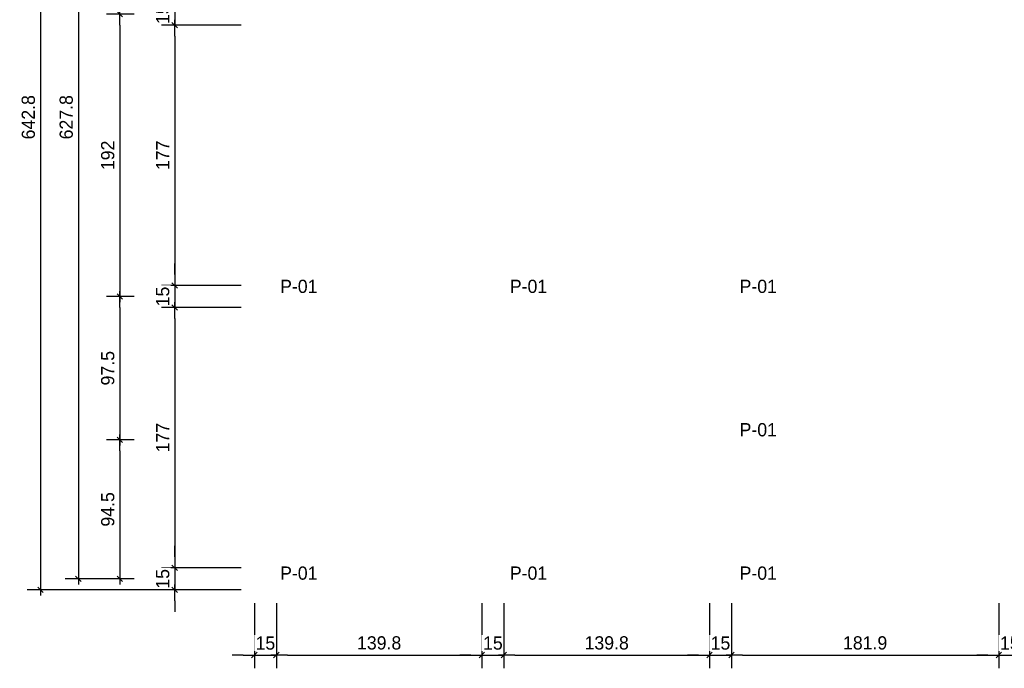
# Model space of a CAD drawing. Header units: millimetres. Extents: x 19442 to 19711, y 4351 to 4752.
# Tile 3 of 256: x 19442.44 to 19449.14, y 4515.26 to 4519.67. Entities that reach past the tile are written whole.
import ezdxf

# ---------------------------------------------------------------- set-up
doc = ezdxf.new("R2010")
doc.units = ezdxf.units.MM
doc.layers.add('0 @ 0.5', color=7, linetype='Continuous')
doc.layers.add('TEXTO @ 0.5', color=2, linetype='Continuous')
doc.styles.add('century gothic', font='GOTHIC.TTF')
doc.dimstyles.new('ANOTATIVE CM SMCONSTRUCCIONES', dxfattribs={"dimscale": 0, "dimtxt": 0.18, "dimasz": 0.15, "dimexe": 0.18, "dimexo": 0.18, "dimgap": 0.07, "dimtad": 1, "dimdec": 1, "dimlfac": 100, "dimdsep": 46, "dimtxsty": 'century gothic', "dimblk1": 'FLECHA1', "dimblk2": 'FLECHA1', "dimsah": 1, "dimcen": 0.18, "dimdle": 0.075, "dimclrd": 1, "dimclre": 1, "dimclrt": 2, "dimaunit": 1, "dimadec": 0, "dimazin": 2, "dimtfac": 0.75, "dimtdec": 1, "dimtix": 1, "dimtmove": 2, "dimatfit": 3, "dimfxl": 0.09, "dimtvp": 1.5, "dimtfill": 1, "dimtolj": 1, "dimtzin": 0, "dimarcsym": 0})

# ---------------------------------------------------------------- blocks, each defined once
blk = doc.blocks.new('FLECHA1')
at = {"color": 1}
blk.add_line((-1, 0), (0.496, 0), dxfattribs=at)
at = {"color": 4}
blk.add_line((-0.246, -0.248), (0.248, 0.25), dxfattribs=at)
blk = doc.blocks.new('*D422')
at = {"color": 1, "lineweight": -2, "transparency": 16777216}
for p, q in [((19443.2163, 4519.7075), (19443.0282, 4519.7075)), ((19443.1182, 4519.6325), (19443.1182, 4517.8625)), ((19443.2163, 4517.7875), (19443.0282, 4517.7875))]:
    blk.add_line(p, q, dxfattribs=at)
at = {"layer": 'Defpoints', "color": 0, "transparency": 16777216}
for p in [(19443.3063, 4519.7075), (19443.1182, 4517.7875), (19443.3063, 4517.7875)]:
    blk.add_point(p, dxfattribs=at)
at = {"color": 1, "lineweight": -2, "transparency": 16777216, "xscale": 0.075, "yscale": 0.075, "zscale": 0.075}
for p, rotation in [((19443.1182, 4519.7075), 90), ((19443.1182, 4517.7875), 270)]:
    blk.add_blockref('FLECHA1', p, dxfattribs=dict(at, rotation=rotation))
at = {"color": 2, "transparency": 16777216, "insert": (19443.0359, 4518.7475), "char_height": 0.09, "attachment_point": 5, "rotation": 90, "style": 'century gothic', "bg_fill": 3, "box_fill_scale": 1.1, "bg_fill_color": 256, "bg_fill_true_color": 13158600, "bg_fill_transparency": 0}
blk.add_mtext('\\A1;192', dxfattribs=at)
blk = doc.blocks.new('*D423')
at = {"color": 1, "lineweight": -2, "transparency": 16777216}
for p, q in [((19443.2163, 4522.1459), (19442.7458, 4522.1459)), ((19442.8358, 4522.0709), (19442.8358, 4515.9425)), ((19443.2163, 4515.8675), (19442.7458, 4515.8675))]:
    blk.add_line(p, q, dxfattribs=at)
at = {"layer": 'Defpoints', "color": 0, "transparency": 16777216}
for p in [(19443.3063, 4522.1459), (19442.8358, 4515.8675), (19443.3063, 4515.8675)]:
    blk.add_point(p, dxfattribs=at)
at = {"color": 1, "lineweight": -2, "transparency": 16777216, "xscale": 0.075, "yscale": 0.075, "zscale": 0.075}
for p, rotation in [((19442.8358, 4522.1459), 90), ((19442.8358, 4515.8675), 270)]:
    blk.add_blockref('FLECHA1', p, dxfattribs=dict(at, rotation=rotation))
at = {"color": 2, "transparency": 16777216, "insert": (19442.7535, 4519.0067), "char_height": 0.09, "attachment_point": 5, "rotation": 90, "style": 'century gothic', "bg_fill": 3, "box_fill_scale": 1.1, "bg_fill_color": 256, "bg_fill_true_color": 13158600, "bg_fill_transparency": 0}
blk.add_mtext('\\A1;627.8', dxfattribs=at)
blk = doc.blocks.new('*D451')
at = {"color": 1, "lineweight": -2, "transparency": 16777216}
for p, q in [((19443.2163, 4517.7875), (19443.0282, 4517.7875)), ((19443.1182, 4517.7125), (19443.1182, 4516.8875)), ((19443.2163, 4516.8125), (19443.0282, 4516.8125))]:
    blk.add_line(p, q, dxfattribs=at)
at = {"layer": 'Defpoints', "color": 0, "transparency": 16777216}
for p in [(19443.3063, 4517.7875), (19443.1182, 4516.8125), (19443.3063, 4516.8125)]:
    blk.add_point(p, dxfattribs=at)
at = {"color": 1, "lineweight": -2, "transparency": 16777216, "xscale": 0.075, "yscale": 0.075, "zscale": 0.075}
for p, rotation in [((19443.1182, 4517.7875), 90), ((19443.1182, 4516.8125), 270)]:
    blk.add_blockref('FLECHA1', p, dxfattribs=dict(at, rotation=rotation))
at = {"color": 2, "transparency": 16777216, "insert": (19443.0359, 4517.3), "char_height": 0.09, "attachment_point": 5, "rotation": 90, "style": 'century gothic', "bg_fill": 3, "box_fill_scale": 1.1, "bg_fill_color": 256, "bg_fill_true_color": 13158600, "bg_fill_transparency": 0}
blk.add_mtext('\\A1;97.5', dxfattribs=at)
blk = doc.blocks.new('*D456')
at = {"color": 1, "lineweight": -2, "transparency": 16777216}
for p, q in [((19443.4911, 4519.8575), (19443.4911, 4519.9325)), ((19443.943, 4519.7825), (19443.4011, 4519.7825)), ((19443.4911, 4519.7825), (19443.4911, 4519.6325)), ((19443.943, 4519.6325), (19443.4011, 4519.6325)), ((19443.4911, 4519.5575), (19443.4911, 4519.4825))]:
    blk.add_line(p, q, dxfattribs=at)
at = {"layer": 'Defpoints', "color": 0, "transparency": 16777216}
for p in [(19444.033, 4519.7825), (19444.033, 4519.6325)]:
    blk.add_point(p, dxfattribs=at)
at = {"color": 1, "lineweight": -2, "transparency": 16777216, "xscale": 0.075, "yscale": 0.075, "zscale": 0.075}
for p, rotation in [((19443.4911, 4519.7825), 270), ((19443.4911, 4519.6325), 90)]:
    blk.add_blockref('FLECHA1', p, dxfattribs=dict(at, rotation=rotation))
at = {"color": 2, "transparency": 16777216, "insert": (19443.4099, 4519.7075), "char_height": 0.09, "attachment_point": 5, "rotation": 90, "style": 'century gothic', "bg_fill": 3, "box_fill_scale": 1.1, "bg_fill_color": 256, "bg_fill_true_color": 13158600, "bg_fill_transparency": 0}
blk.add_mtext('\\A1;15', dxfattribs=at)
at = {"layer": 'Defpoints', "color": 0, "transparency": 16777216}
blk.add_point((19443.4911, 4519.6325), dxfattribs=at)
blk = doc.blocks.new('*D457')
at = {"color": 1, "lineweight": -2, "transparency": 16777216}
for p, q in [((19443.943, 4519.6325), (19443.4011, 4519.6325)), ((19443.4911, 4519.5575), (19443.4911, 4517.9375)), ((19443.943, 4517.8625), (19443.4011, 4517.8625))]:
    blk.add_line(p, q, dxfattribs=at)
at = {"layer": 'Defpoints', "color": 0, "transparency": 16777216}
for p in [(19444.033, 4519.6325), (19443.4911, 4517.8625), (19444.033, 4517.8625)]:
    blk.add_point(p, dxfattribs=at)
at = {"color": 1, "lineweight": -2, "transparency": 16777216, "xscale": 0.075, "yscale": 0.075, "zscale": 0.075}
for p, rotation in [((19443.4911, 4519.6325), 90), ((19443.4911, 4517.8625), 270)]:
    blk.add_blockref('FLECHA1', p, dxfattribs=dict(at, rotation=rotation))
at = {"color": 2, "transparency": 16777216, "insert": (19443.4099, 4518.7475), "char_height": 0.09, "attachment_point": 5, "rotation": 90, "style": 'century gothic', "bg_fill": 3, "box_fill_scale": 1.1, "bg_fill_color": 256, "bg_fill_true_color": 13158600, "bg_fill_transparency": 0}
blk.add_mtext('\\A1;177', dxfattribs=at)
blk = doc.blocks.new('*D458')
at = {"color": 1, "lineweight": -2, "transparency": 16777216}
for p, q in [((19443.4911, 4517.9375), (19443.4911, 4518.0125)), ((19443.943, 4517.8625), (19443.4011, 4517.8625)), ((19443.4911, 4517.8625), (19443.4911, 4517.7125)), ((19443.943, 4517.7125), (19443.4011, 4517.7125)), ((19443.4911, 4517.6375), (19443.4911, 4517.5625))]:
    blk.add_line(p, q, dxfattribs=at)
at = {"layer": 'Defpoints', "color": 0, "transparency": 16777216}
for p in [(19444.033, 4517.8625), (19444.033, 4517.7125)]:
    blk.add_point(p, dxfattribs=at)
at = {"color": 1, "lineweight": -2, "transparency": 16777216, "xscale": 0.075, "yscale": 0.075, "zscale": 0.075}
for p, rotation in [((19443.4911, 4517.8625), 270), ((19443.4911, 4517.7125), 90)]:
    blk.add_blockref('FLECHA1', p, dxfattribs=dict(at, rotation=rotation))
at = {"color": 2, "transparency": 16777216, "insert": (19443.4099, 4517.7875), "char_height": 0.09, "attachment_point": 5, "rotation": 90, "style": 'century gothic', "bg_fill": 3, "box_fill_scale": 1.1, "bg_fill_color": 256, "bg_fill_true_color": 13158600, "bg_fill_transparency": 0}
blk.add_mtext('\\A1;15', dxfattribs=at)
at = {"layer": 'Defpoints', "color": 0, "transparency": 16777216}
blk.add_point((19443.4911, 4517.7125), dxfattribs=at)
blk = doc.blocks.new('*D459')
at = {"color": 1, "lineweight": -2, "transparency": 16777216}
for p, q in [((19443.943, 4517.7125), (19443.4011, 4517.7125)), ((19443.4911, 4517.6375), (19443.4911, 4516.0175)), ((19443.943, 4515.9425), (19443.4011, 4515.9425))]:
    blk.add_line(p, q, dxfattribs=at)
at = {"layer": 'Defpoints', "color": 0, "transparency": 16777216}
for p in [(19444.033, 4517.7125), (19443.4911, 4515.9425), (19444.033, 4515.9425)]:
    blk.add_point(p, dxfattribs=at)
at = {"color": 1, "lineweight": -2, "transparency": 16777216, "xscale": 0.075, "yscale": 0.075, "zscale": 0.075}
for p, rotation in [((19443.4911, 4517.7125), 90), ((19443.4911, 4515.9425), 270)]:
    blk.add_blockref('FLECHA1', p, dxfattribs=dict(at, rotation=rotation))
at = {"color": 2, "transparency": 16777216, "insert": (19443.4099, 4516.8275), "char_height": 0.09, "attachment_point": 5, "rotation": 90, "style": 'century gothic', "bg_fill": 3, "box_fill_scale": 1.1, "bg_fill_color": 256, "bg_fill_true_color": 13158600, "bg_fill_transparency": 0}
blk.add_mtext('\\A1;177', dxfattribs=at)
blk = doc.blocks.new('*D460')
at = {"color": 1, "lineweight": -2, "transparency": 16777216}
for p, q in [((19443.4911, 4516.0175), (19443.4911, 4516.0925)), ((19443.943, 4515.9425), (19443.4011, 4515.9425)), ((19443.4911, 4515.9425), (19443.4911, 4515.7925)), ((19443.943, 4515.7925), (19443.4011, 4515.7925)), ((19443.4911, 4515.7175), (19443.4911, 4515.6425))]:
    blk.add_line(p, q, dxfattribs=at)
at = {"layer": 'Defpoints', "color": 0, "transparency": 16777216}
for p in [(19444.033, 4515.9425), (19444.033, 4515.7925)]:
    blk.add_point(p, dxfattribs=at)
at = {"color": 1, "lineweight": -2, "transparency": 16777216, "xscale": 0.075, "yscale": 0.075, "zscale": 0.075}
for p, rotation in [((19443.4911, 4515.9425), 270), ((19443.4911, 4515.7925), 90)]:
    blk.add_blockref('FLECHA1', p, dxfattribs=dict(at, rotation=rotation))
at = {"color": 2, "transparency": 16777216, "insert": (19443.4099, 4515.8675), "char_height": 0.09, "attachment_point": 5, "rotation": 90, "style": 'century gothic', "bg_fill": 3, "box_fill_scale": 1.1, "bg_fill_color": 256, "bg_fill_true_color": 13158600, "bg_fill_transparency": 0}
blk.add_mtext('\\A1;15', dxfattribs=at)
at = {"layer": 'Defpoints', "color": 0, "transparency": 16777216}
blk.add_point((19443.4911, 4515.7925), dxfattribs=at)
blk = doc.blocks.new('*D461')
at = {"color": 1, "lineweight": -2, "transparency": 16777216}
for p, q in [((19443.2163, 4516.8125), (19443.0282, 4516.8125)), ((19443.1182, 4516.7375), (19443.1182, 4515.9425)), ((19443.2163, 4515.8675), (19443.0282, 4515.8675))]:
    blk.add_line(p, q, dxfattribs=at)
at = {"layer": 'Defpoints', "color": 0, "transparency": 16777216}
for p in [(19443.3063, 4516.8125), (19443.1182, 4515.8675), (19443.3063, 4515.8675)]:
    blk.add_point(p, dxfattribs=at)
at = {"color": 1, "lineweight": -2, "transparency": 16777216, "xscale": 0.075, "yscale": 0.075, "zscale": 0.075}
for p, rotation in [((19443.1182, 4516.8125), 90), ((19443.1182, 4515.8675), 270)]:
    blk.add_blockref('FLECHA1', p, dxfattribs=dict(at, rotation=rotation))
at = {"color": 2, "transparency": 16777216, "insert": (19443.0359, 4516.34), "char_height": 0.09, "attachment_point": 5, "rotation": 90, "style": 'century gothic', "bg_fill": 3, "box_fill_scale": 1.1, "bg_fill_color": 256, "bg_fill_true_color": 13158600, "bg_fill_transparency": 0}
blk.add_mtext('\\A1;94.5', dxfattribs=at)
blk = doc.blocks.new('*D462')
at = {"color": 1, "lineweight": -2, "transparency": 16777216}
for p, q in [((19444.033, 4515.7025), (19444.033, 4515.2594)), ((19444.183, 4515.7025), (19444.183, 4515.2594)), ((19443.958, 4515.3494), (19443.883, 4515.3494)), ((19444.033, 4515.3494), (19444.183, 4515.3494)), ((19444.258, 4515.3494), (19444.333, 4515.3494))]:
    blk.add_line(p, q, dxfattribs=at)
at = {"layer": 'Defpoints', "color": 0, "transparency": 16777216}
for p in [(19444.033, 4515.7925), (19444.183, 4515.7925)]:
    blk.add_point(p, dxfattribs=at)
at = {"color": 1, "lineweight": -2, "transparency": 16777216, "xscale": 0.075, "yscale": 0.075, "zscale": 0.075}
blk.add_blockref('FLECHA1', (19444.033, 4515.3494), dxfattribs=at)
at = {"color": 1, "lineweight": -2, "transparency": 16777216, "xscale": 0.075, "yscale": 0.075, "zscale": 0.075, "rotation": 180}
blk.add_blockref('FLECHA1', (19444.183, 4515.3494), dxfattribs=at)
at = {"color": 2, "transparency": 16777216, "insert": (19444.108, 4515.4305), "char_height": 0.09, "attachment_point": 5, "style": 'century gothic', "bg_fill": 3, "box_fill_scale": 1.1, "bg_fill_color": 256, "bg_fill_true_color": 13158600, "bg_fill_transparency": 0}
blk.add_mtext('\\A1;15', dxfattribs=at)
at = {"layer": 'Defpoints', "color": 0, "transparency": 16777216}
blk.add_point((19444.183, 4515.3494), dxfattribs=at)
blk = doc.blocks.new('*D463')
at = {"color": 1, "lineweight": -2, "transparency": 16777216}
for p, q in [((19444.183, 4515.7025), (19444.183, 4515.2594)), ((19445.5811, 4515.7025), (19445.5811, 4515.2594)), ((19444.258, 4515.3494), (19445.5061, 4515.3494))]:
    blk.add_line(p, q, dxfattribs=at)
at = {"layer": 'Defpoints', "color": 0, "transparency": 16777216}
for p in [(19444.183, 4515.7925), (19445.5811, 4515.7925), (19445.5811, 4515.3494)]:
    blk.add_point(p, dxfattribs=at)
at = {"color": 1, "lineweight": -2, "transparency": 16777216, "xscale": 0.075, "yscale": 0.075, "zscale": 0.075, "rotation": 180}
blk.add_blockref('FLECHA1', (19444.183, 4515.3494), dxfattribs=at)
at = {"color": 1, "lineweight": -2, "transparency": 16777216, "xscale": 0.075, "yscale": 0.075, "zscale": 0.075}
blk.add_blockref('FLECHA1', (19445.5811, 4515.3494), dxfattribs=at)
at = {"color": 2, "transparency": 16777216, "insert": (19444.8821, 4515.4316), "char_height": 0.09, "attachment_point": 5, "style": 'century gothic', "bg_fill": 3, "box_fill_scale": 1.1, "bg_fill_color": 256, "bg_fill_true_color": 13158600, "bg_fill_transparency": 0}
blk.add_mtext('\\A1;139.8', dxfattribs=at)
blk = doc.blocks.new('*D464')
at = {"color": 1, "lineweight": -2, "transparency": 16777216}
for p, q in [((19445.5811, 4515.7025), (19445.5811, 4515.2594)), ((19445.7311, 4515.7025), (19445.7311, 4515.2594)), ((19445.5061, 4515.3494), (19445.4311, 4515.3494)), ((19445.5811, 4515.3494), (19445.7311, 4515.3494)), ((19445.8061, 4515.3494), (19445.8811, 4515.3494))]:
    blk.add_line(p, q, dxfattribs=at)
at = {"layer": 'Defpoints', "color": 0, "transparency": 16777216}
for p in [(19445.5811, 4515.7925), (19445.7311, 4515.7925)]:
    blk.add_point(p, dxfattribs=at)
at = {"color": 1, "lineweight": -2, "transparency": 16777216, "xscale": 0.075, "yscale": 0.075, "zscale": 0.075}
blk.add_blockref('FLECHA1', (19445.5811, 4515.3494), dxfattribs=at)
at = {"color": 1, "lineweight": -2, "transparency": 16777216, "xscale": 0.075, "yscale": 0.075, "zscale": 0.075, "rotation": 180}
blk.add_blockref('FLECHA1', (19445.7311, 4515.3494), dxfattribs=at)
at = {"color": 2, "transparency": 16777216, "insert": (19445.6561, 4515.4305), "char_height": 0.09, "attachment_point": 5, "style": 'century gothic', "bg_fill": 3, "box_fill_scale": 1.1, "bg_fill_color": 256, "bg_fill_true_color": 13158600, "bg_fill_transparency": 0}
blk.add_mtext('\\A1;15', dxfattribs=at)
at = {"layer": 'Defpoints', "color": 0, "transparency": 16777216}
blk.add_point((19445.7311, 4515.3494), dxfattribs=at)
blk = doc.blocks.new('*D465')
at = {"color": 1, "lineweight": -2, "transparency": 16777216}
for p, q in [((19445.7311, 4515.7025), (19445.7311, 4515.2594)), ((19447.1292, 4515.7025), (19447.1292, 4515.2594)), ((19445.8061, 4515.3494), (19447.0542, 4515.3494))]:
    blk.add_line(p, q, dxfattribs=at)
at = {"layer": 'Defpoints', "color": 0, "transparency": 16777216}
for p in [(19445.7311, 4515.7925), (19447.1292, 4515.7925), (19447.1292, 4515.3494)]:
    blk.add_point(p, dxfattribs=at)
at = {"color": 1, "lineweight": -2, "transparency": 16777216, "xscale": 0.075, "yscale": 0.075, "zscale": 0.075, "rotation": 180}
blk.add_blockref('FLECHA1', (19445.7311, 4515.3494), dxfattribs=at)
at = {"color": 1, "lineweight": -2, "transparency": 16777216, "xscale": 0.075, "yscale": 0.075, "zscale": 0.075}
blk.add_blockref('FLECHA1', (19447.1292, 4515.3494), dxfattribs=at)
at = {"color": 2, "transparency": 16777216, "insert": (19446.4302, 4515.4316), "char_height": 0.09, "attachment_point": 5, "style": 'century gothic', "bg_fill": 3, "box_fill_scale": 1.1, "bg_fill_color": 256, "bg_fill_true_color": 13158600, "bg_fill_transparency": 0}
blk.add_mtext('\\A1;139.8', dxfattribs=at)
blk = doc.blocks.new('*D466')
at = {"color": 1, "lineweight": -2, "transparency": 16777216}
for p, q in [((19447.1292, 4515.7025), (19447.1292, 4515.2594)), ((19447.2792, 4515.7025), (19447.2792, 4515.2594)), ((19447.0542, 4515.3494), (19446.9792, 4515.3494)), ((19447.1292, 4515.3494), (19447.2792, 4515.3494)), ((19447.3542, 4515.3494), (19447.4292, 4515.3494))]:
    blk.add_line(p, q, dxfattribs=at)
at = {"layer": 'Defpoints', "color": 0, "transparency": 16777216}
for p in [(19447.1292, 4515.7925), (19447.2792, 4515.7925)]:
    blk.add_point(p, dxfattribs=at)
at = {"color": 1, "lineweight": -2, "transparency": 16777216, "xscale": 0.075, "yscale": 0.075, "zscale": 0.075}
blk.add_blockref('FLECHA1', (19447.1292, 4515.3494), dxfattribs=at)
at = {"color": 1, "lineweight": -2, "transparency": 16777216, "xscale": 0.075, "yscale": 0.075, "zscale": 0.075, "rotation": 180}
blk.add_blockref('FLECHA1', (19447.2792, 4515.3494), dxfattribs=at)
at = {"color": 2, "transparency": 16777216, "insert": (19447.2042, 4515.4305), "char_height": 0.09, "attachment_point": 5, "style": 'century gothic', "bg_fill": 3, "box_fill_scale": 1.1, "bg_fill_color": 256, "bg_fill_true_color": 13158600, "bg_fill_transparency": 0}
blk.add_mtext('\\A1;15', dxfattribs=at)
at = {"layer": 'Defpoints', "color": 0, "transparency": 16777216}
blk.add_point((19447.2792, 4515.3494), dxfattribs=at)
blk = doc.blocks.new('*D467')
at = {"color": 1, "lineweight": -2, "transparency": 16777216}
for p, q in [((19447.2792, 4515.7025), (19447.2792, 4515.2594)), ((19449.098, 4515.7025), (19449.098, 4515.2594)), ((19447.3542, 4515.3494), (19449.023, 4515.3494))]:
    blk.add_line(p, q, dxfattribs=at)
at = {"layer": 'Defpoints', "color": 0, "transparency": 16777216}
for p in [(19447.2792, 4515.7925), (19449.098, 4515.7925), (19449.098, 4515.3494)]:
    blk.add_point(p, dxfattribs=at)
at = {"color": 1, "lineweight": -2, "transparency": 16777216, "xscale": 0.075, "yscale": 0.075, "zscale": 0.075, "rotation": 180}
blk.add_blockref('FLECHA1', (19447.2792, 4515.3494), dxfattribs=at)
at = {"color": 1, "lineweight": -2, "transparency": 16777216, "xscale": 0.075, "yscale": 0.075, "zscale": 0.075}
blk.add_blockref('FLECHA1', (19449.098, 4515.3494), dxfattribs=at)
at = {"color": 2, "transparency": 16777216, "insert": (19448.1886, 4515.4316), "char_height": 0.09, "attachment_point": 5, "style": 'century gothic', "bg_fill": 3, "box_fill_scale": 1.1, "bg_fill_color": 256, "bg_fill_true_color": 13158600, "bg_fill_transparency": 0}
blk.add_mtext('\\A1;181.9', dxfattribs=at)
blk = doc.blocks.new('*D468')
at = {"color": 1, "lineweight": -2, "transparency": 16777216}
for p, q in [((19449.098, 4515.7025), (19449.098, 4515.2594)), ((19449.248, 4515.7025), (19449.248, 4515.2594)), ((19449.023, 4515.3494), (19448.948, 4515.3494)), ((19449.098, 4515.3494), (19449.248, 4515.3494)), ((19449.323, 4515.3494), (19449.398, 4515.3494))]:
    blk.add_line(p, q, dxfattribs=at)
at = {"layer": 'Defpoints', "color": 0, "transparency": 16777216}
for p in [(19449.098, 4515.7925), (19449.248, 4515.7925)]:
    blk.add_point(p, dxfattribs=at)
at = {"color": 1, "lineweight": -2, "transparency": 16777216, "xscale": 0.075, "yscale": 0.075, "zscale": 0.075}
blk.add_blockref('FLECHA1', (19449.098, 4515.3494), dxfattribs=at)
at = {"color": 1, "lineweight": -2, "transparency": 16777216, "xscale": 0.075, "yscale": 0.075, "zscale": 0.075, "rotation": 180}
blk.add_blockref('FLECHA1', (19449.248, 4515.3494), dxfattribs=at)
at = {"color": 2, "transparency": 16777216, "insert": (19449.173, 4515.4305), "char_height": 0.09, "attachment_point": 5, "style": 'century gothic', "bg_fill": 3, "box_fill_scale": 1.1, "bg_fill_color": 256, "bg_fill_true_color": 13158600, "bg_fill_transparency": 0}
blk.add_mtext('\\A1;15', dxfattribs=at)
at = {"layer": 'Defpoints', "color": 0, "transparency": 16777216}
blk.add_point((19449.248, 4515.3494), dxfattribs=at)
blk = doc.blocks.new('*D739')
at = {"color": 1, "lineweight": -2, "transparency": 16777216}
for p, q in [((19443.943, 4522.2209), (19442.4878, 4522.2209)), ((19442.5778, 4522.1459), (19442.5778, 4515.8675)), ((19443.943, 4515.7925), (19442.4878, 4515.7925))]:
    blk.add_line(p, q, dxfattribs=at)
at = {"layer": 'Defpoints', "color": 0, "transparency": 16777216}
for p in [(19444.033, 4522.2209), (19442.5778, 4515.7925), (19444.033, 4515.7925)]:
    blk.add_point(p, dxfattribs=at)
at = {"color": 1, "lineweight": -2, "transparency": 16777216, "xscale": 0.075, "yscale": 0.075, "zscale": 0.075}
for p, rotation in [((19442.5778, 4522.2209), 90), ((19442.5778, 4515.7925), 270)]:
    blk.add_blockref('FLECHA1', p, dxfattribs=dict(at, rotation=rotation))
at = {"color": 2, "transparency": 16777216, "insert": (19442.4956, 4519.0067), "char_height": 0.09, "attachment_point": 5, "rotation": 90, "style": 'century gothic', "bg_fill": 3, "box_fill_scale": 1.1, "bg_fill_color": 256, "bg_fill_true_color": 13158600, "bg_fill_transparency": 0}
blk.add_mtext('\\A1;642.8', dxfattribs=at)

msp = doc.modelspace()

# ---------------------------------------------------------------- texts
at = {"layer": 'TEXTO @ 0.5', "color": 2, "char_height": 0.09, "width": 0.238534, "attachment_point": 1, "style": 'century gothic'}
for insert in [(19444.2082, 4517.9017), (19445.7713, 4517.9017), (19447.3344, 4517.9017), (19447.3344, 4516.9267), (19444.2082, 4515.9517), (19445.7713, 4515.9517), (19447.3344, 4515.9517)]:
    msp.add_mtext('P-01 ', dxfattribs=dict(at, insert=insert))

# ---------------------------------------------------------------- dimensions: what is measured, and where the dimension line sits
at = {"layer": '0 @ 0.5'}
for base, p1, p2, picture, middle in [((19443.4911, 4519.6325), (19444.033, 4519.7825), (19444.033, 4519.6325), '*D456', (19443.4099, 4519.7075)), ((19443.1182, 4517.7875), (19443.3063, 4519.7075), (19443.3063, 4517.7875), '*D422', (19443.0359, 4518.7475))]:
    dim = msp.add_linear_dim(base=base, p1=p1, p2=p2, angle=90, dimstyle='ANOTATIVE CM SMCONSTRUCCIONES', override={"dimscale": 0.5, "dimtix": 1, "dimtofl": 1, "dimtmove": 2, "dimatfit": 3}, dxfattribs=at)
    dim.commit()
    dim.dimension.update_dxf_attribs({"geometry": picture, "text_midpoint": middle})

# ---------------------------------------------------------------- next in the draw order: dimensions: what is measured, and where the dimension line sits
for base, p1, p2, picture, middle in [((19442.8358, 4515.8675), (19443.3063, 4522.1459), (19443.3063, 4515.8675), '*D423', (19442.7535, 4519.0067)), ((19443.4911, 4517.8625), (19444.033, 4519.6325), (19444.033, 4517.8625), '*D457', (19443.4099, 4518.7475))]:
    dim = msp.add_linear_dim(base=base, p1=p1, p2=p2, angle=90, dimstyle='ANOTATIVE CM SMCONSTRUCCIONES', override={"dimscale": 0.5, "dimtix": 1, "dimtofl": 1, "dimtmove": 2, "dimatfit": 3}, dxfattribs=at)
    dim.commit()
    dim.dimension.update_dxf_attribs({"geometry": picture, "text_midpoint": middle})

# ---------------------------------------------------------------- next in the draw order: dimensions: what is measured, and where the dimension line sits
for base, p1, p2, picture, middle in [((19443.4911, 4517.7125), (19444.033, 4517.8625), (19444.033, 4517.7125), '*D458', (19443.4099, 4517.7875)), ((19443.1182, 4516.8125), (19443.3063, 4517.7875), (19443.3063, 4516.8125), '*D451', (19443.0359, 4517.3))]:
    dim = msp.add_linear_dim(base=base, p1=p1, p2=p2, angle=90, dimstyle='ANOTATIVE CM SMCONSTRUCCIONES', override={"dimscale": 0.5, "dimtix": 1, "dimtofl": 1, "dimtmove": 2, "dimatfit": 3}, dxfattribs=at)
    dim.commit()
    dim.dimension.update_dxf_attribs({"geometry": picture, "text_midpoint": middle})

# ---------------------------------------------------------------- next in the draw order: dimensions: what is measured, and where the dimension line sits
for base, p1, p2, picture, middle in [((19443.4911, 4515.9425), (19444.033, 4517.7125), (19444.033, 4515.9425), '*D459', (19443.4099, 4516.8275)), ((19443.1182, 4515.8675), (19443.3063, 4516.8125), (19443.3063, 4515.8675), '*D461', (19443.0359, 4516.34))]:
    dim = msp.add_linear_dim(base=base, p1=p1, p2=p2, angle=90, dimstyle='ANOTATIVE CM SMCONSTRUCCIONES', override={"dimscale": 0.5, "dimtix": 1, "dimtofl": 1, "dimtmove": 2, "dimatfit": 3}, dxfattribs=at)
    dim.commit()
    dim.dimension.update_dxf_attribs({"geometry": picture, "text_midpoint": middle})

# ---------------------------------------------------------------- next in the draw order: dimensions: what is measured, and where the dimension line sits
dim = msp.add_linear_dim(base=(19443.4911, 4515.7925), p1=(19444.033, 4515.9425), p2=(19444.033, 4515.7925), angle=90, dimstyle='ANOTATIVE CM SMCONSTRUCCIONES', override={"dimscale": 0.5, "dimtix": 1, "dimtofl": 1, "dimtmove": 2, "dimatfit": 3}, dxfattribs=at)
dim.commit()
dim.dimension.update_dxf_attribs({"geometry": '*D460', "text_midpoint": (19443.4099, 4515.8675)})

# ---------------------------------------------------------------- next in the draw order: dimensions: what is measured, and where the dimension line sits
dim = msp.add_linear_dim(base=(19444.183, 4515.3494), p1=(19444.033, 4515.7925), p2=(19444.183, 4515.7925), dimstyle='ANOTATIVE CM SMCONSTRUCCIONES', override={"dimscale": 0.5, "dimtix": 1, "dimtofl": 1, "dimtmove": 2, "dimatfit": 3}, dxfattribs=at)
dim.commit()
dim.dimension.update_dxf_attribs({"geometry": '*D462', "text_midpoint": (19444.108, 4515.4305)})

# ---------------------------------------------------------------- next in the draw order: dimensions: what is measured, and where the dimension line sits
dim = msp.add_linear_dim(base=(19442.5778, 4515.7925), p1=(19444.033, 4522.2209), p2=(19444.033, 4515.7925), angle=90, dimstyle='ANOTATIVE CM SMCONSTRUCCIONES', override={"dimscale": 0.5, "dimtix": 1, "dimtofl": 1, "dimtmove": 2, "dimatfit": 3}, dxfattribs=at)
dim.commit()
dim.dimension.update_dxf_attribs({"geometry": '*D739', "text_midpoint": (19442.4956, 4519.0067)})
dim = msp.add_linear_dim(base=(19445.5811, 4515.3494), p1=(19444.183, 4515.7925), p2=(19445.5811, 4515.7925), dimstyle='ANOTATIVE CM SMCONSTRUCCIONES', override={"dimscale": 0.5, "dimtix": 1, "dimtofl": 1, "dimtmove": 2, "dimatfit": 3}, dxfattribs=at)
dim.commit()
dim.dimension.update_dxf_attribs({"geometry": '*D463', "text_midpoint": (19444.8821, 4515.4316)})

# ---------------------------------------------------------------- next in the draw order: dimensions: what is measured, and where the dimension line sits
dim = msp.add_linear_dim(base=(19445.7311, 4515.3494), p1=(19445.5811, 4515.7925), p2=(19445.7311, 4515.7925), dimstyle='ANOTATIVE CM SMCONSTRUCCIONES', override={"dimscale": 0.5, "dimtix": 1, "dimtofl": 1, "dimtmove": 2, "dimatfit": 3}, dxfattribs=at)
dim.commit()
dim.dimension.update_dxf_attribs({"geometry": '*D464', "text_midpoint": (19445.6561, 4515.4305)})

# ---------------------------------------------------------------- next in the draw order: dimensions: what is measured, and where the dimension line sits
dim = msp.add_linear_dim(base=(19447.1292, 4515.3494), p1=(19445.7311, 4515.7925), p2=(19447.1292, 4515.7925), dimstyle='ANOTATIVE CM SMCONSTRUCCIONES', override={"dimscale": 0.5, "dimtix": 1, "dimtofl": 1, "dimtmove": 2, "dimatfit": 3}, dxfattribs=at)
dim.commit()
dim.dimension.update_dxf_attribs({"geometry": '*D465', "text_midpoint": (19446.4302, 4515.4316)})

# ---------------------------------------------------------------- next in the draw order: dimensions: what is measured, and where the dimension line sits
dim = msp.add_linear_dim(base=(19447.2792, 4515.3494), p1=(19447.1292, 4515.7925), p2=(19447.2792, 4515.7925), dimstyle='ANOTATIVE CM SMCONSTRUCCIONES', override={"dimscale": 0.5, "dimtix": 1, "dimtofl": 1, "dimtmove": 2, "dimatfit": 3}, dxfattribs=at)
dim.commit()
dim.dimension.update_dxf_attribs({"geometry": '*D466', "text_midpoint": (19447.2042, 4515.4305)})

# ---------------------------------------------------------------- next in the draw order: dimensions: what is measured, and where the dimension line sits
dim = msp.add_linear_dim(base=(19449.098, 4515.3494), p1=(19447.2792, 4515.7925), p2=(19449.098, 4515.7925), dimstyle='ANOTATIVE CM SMCONSTRUCCIONES', override={"dimscale": 0.5, "dimtix": 1, "dimtofl": 1, "dimtmove": 2, "dimatfit": 3}, dxfattribs=at)
dim.commit()
dim.dimension.update_dxf_attribs({"geometry": '*D467', "text_midpoint": (19448.1886, 4515.4316)})

# ---------------------------------------------------------------- next in the draw order: dimensions: what is measured, and where the dimension line sits
dim = msp.add_linear_dim(base=(19449.248, 4515.3494), p1=(19449.098, 4515.7925), p2=(19449.248, 4515.7925), dimstyle='ANOTATIVE CM SMCONSTRUCCIONES', override={"dimscale": 0.5, "dimtix": 1, "dimtofl": 1, "dimtmove": 2, "dimatfit": 3}, dxfattribs=at)
dim.commit()
dim.dimension.update_dxf_attribs({"geometry": '*D468', "text_midpoint": (19449.173, 4515.4305)})

doc.saveas('drawing.dxf')
